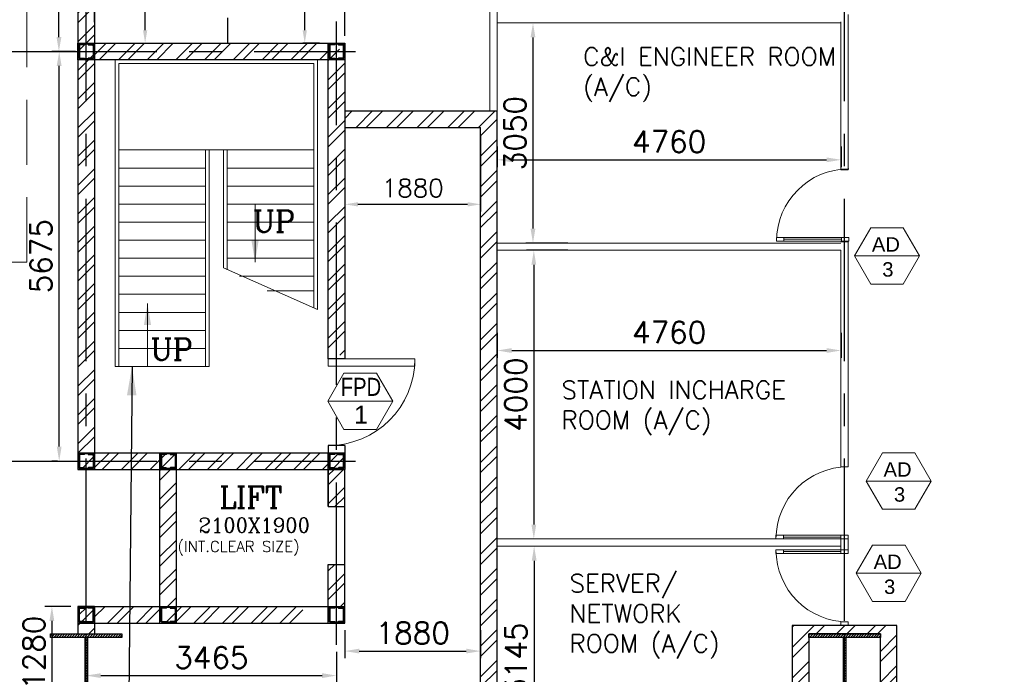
# Model space of a CAD drawing. Header units: inches. Extents: x 306235 to 1392759, y -66369 to 421098.
# Tile 28 of 91: x 439070 to 452703, y -19439 to -10369. Entities that reach past the tile are written whole.
import ezdxf
from ezdxf.enums import TextEntityAlignment as Align

# ---------------------------------------------------------------- set-up
doc = ezdxf.new("R2010")
doc.units = ezdxf.units.IN
doc.header["$LTSCALE"] = 1800
doc.header["$MEASUREMENT"] = 0
doc.linetypes.add('CENTER', pattern=[2, 1.25, -0.25, 0.25, -0.25])
doc.linetypes.add('DASHED', pattern=[0.75, 0.5, -0.25])
doc.layers.get('0').update_dxf_attribs({"color": 253, "lineweight": 9})
for name, color, linetype, lineweight in [('0a', 7, 'Continuous', 9), ('1', 7, 'Continuous', 18), ('2CON', 1, 'Continuous', 13), ('A-DOOR', 31, 'Continuous', 9), ('A-DOOR-GLAZ', 31, 'Continuous', 18), ('A-WIN TAG', 3, 'Continuous', 13), ('A-WIN TAG TEXT', 3, 'Continuous', 13), ('LEADER', 4, 'Continuous', 15), ('PARTITION WALL', 4, 'Continuous', 9), ('STAIR', 2, 'Continuous', 18), ('WALL HATCH', 251, 'Continuous', 13)]:
    doc.layers.add(name, color=color, linetype=linetype, lineweight=lineweight)
for name, color, linetype in [('CEN', 2, 'CENTER'), ('COL', 1, 'Continuous'), ('DIM', 4, 'Continuous'), ('GRID', 251, 'CENTER'), ('REV1', 3, 'Continuous'), ('REV3', 2, 'Continuous'), ('ROOM', 7, 'Continuous'), ('TEXT', 3, 'Continuous'), ('WALL', 6, 'Continuous')]:
    doc.layers.add(name, color=color, linetype=linetype)
doc.styles.add('ROAMNS', font='ROMANS.shx')
doc.styles.add('ROMANC', font='ROMANC.SHX')
doc.styles.add('ROMANS', font='romans.shx')
doc.styles.get("Standard").update_dxf_attribs({"font": 'arial.ttf'})
doc.linetypes.add('FENCELINE1', pattern='A,0.25,-0.1,[133,ltypeshp.shx,S=0.1,R=0,X=-0.1,Y=0],-0.1,1', length=1.45)
doc.dimstyles.new('270-TA-100', dxfattribs={"dimscale": 150, "dimtxt": 400, "dimasz": 2, "dimexe": 0.75, "dimexo": 1, "dimgap": 1, "dimtad": 1, "dimdec": 0, "dimzin": 12, "dimdsep": 46, "dimtxsty": 'ROMANS', "dimcen": 0, "dimclrd": 256, "dimclre": 256, "dimclrt": 6, "dimadec": 1, "dimazin": 3, "dimtfac": 1, "dimtdec": 0, "dimtix": 1, "dimtmove": 2, "dimatfit": 0, "dimfxl": 1.25, "dimarcsym": 2})
doc.dimstyles.new('DIM INT 1', dxfattribs={"dimtxt": 300, "dimasz": 200, "dimexe": 100, "dimexo": 100, "dimgap": 100, "dimtad": 1, "dimdec": 0, "dimzin": 13, "dimdsep": 46, "dimlunit": 5, "dimtxsty": 'ROAMNS', "dimblk1": 'CLOSEDBLANK', "dimcen": 0.09, "dimclrd": 9, "dimclre": 9, "dimclrt": 4, "dimadec": 0, "dimazin": 0, "dimtfac": 1, "dimtdec": 0, "dimtix": 1, "dimtmove": 2, "dimatfit": 3, "dimfxl": 1, "dimtolj": 1, "dimtzin": 13, "dimarcsym": 0})
doc.dimstyles.new('DIM INT 2.5', dxfattribs={"dimtxt": 250, "dimasz": 180, "dimexe": 100, "dimexo": 100, "dimgap": 100, "dimtad": 1, "dimdec": 0, "dimzin": 13, "dimdsep": 46, "dimlunit": 5, "dimtxsty": 'ROAMNS', "dimcen": 0.09, "dimclrd": 9, "dimclre": 9, "dimclrt": 4, "dimadec": 0, "dimazin": 0, "dimtfac": 1, "dimtdec": 0, "dimtix": 1, "dimtmove": 2, "dimatfit": 3, "dimfxl": 1, "dimtolj": 1, "dimtzin": 13, "dimarcsym": 0})
doc.dimstyles.new('DIM100 x2', dxfattribs={"dimscale": 0, "dimtxt": 400, "dimasz": 400, "dimexe": 100, "dimexo": 100, "dimgap": 100, "dimtad": 1, "dimdec": 0, "dimzin": 13, "dimdsep": 46, "dimtxsty": 'ROMANS', "dimblk2": 'OBLIQUE', "dimcen": 100, "dimdle": 100, "dimclrd": 9, "dimclre": 9, "dimclrt": 4, "dimadec": 0, "dimazin": 0, "dimtfac": 1.1, "dimtdec": 0, "dimtix": 1, "dimtmove": 2, "dimatfit": 3, "dimfxl": 1, "dimtolj": 1, "dimtzin": 13, "dimarcsym": 0})
pattern_1 = [(45, (-440708.83, -169272.05), (-198.87378, 198.87378), []), (45, (-440576.25, -169272.05), (-198.87378, 198.87378), [])]

# ---------------------------------------------------------------- blocks, each defined once
blk = doc.blocks.new('B-ROW COLUMN')
at = {"layer": 'COL'}
h = blk.add_hatch(dxfattribs=at)
h.set_pattern_fill('ANSI31', color=256, scale=200, style=0)
h.set_pattern_definition([(45, (155648.048, 63141.767), (-17.67767, 17.67767), [])])
h.paths.add_polyline_path([(171095, 85178), (172085, 85178), (172085, 85128), (171095, 85128)])
h.paths.add_polyline_path([(171574, 86878), (171606, 86878), (171606, 85178), (171574, 85178)])
h.paths.add_polyline_path([(171095, 86928), (172085, 86928), (172085, 86878), (171095, 86878)])
blk.add_line((171590, 85128), (171590, 86928))
at = {"layer": 'CEN'}
for p, q in [((171590, 85128), (171590, 86928)), ((171399, 86028), (171782, 86028))]:
    blk.add_line(p, q, dxfattribs=at)
at = {"layer": 'COL'}
for points in [[(171095, 86928), (172085, 86928), (172085, 86878), (171095, 86878)], [(171574, 86878), (171606, 86878), (171606, 85178), (171574, 85178)], [(171095, 85178), (172085, 85178), (172085, 85128), (171095, 85128)]]:
    blk.add_lwpolyline(points, close=True, dxfattribs=at)
blk = doc.blocks.new('*D450')
at = {"layer": '1', "color": 9, "lineweight": -2, "transparency": 16777216}
for p, q in [((439710, -10809), (439517, -10809)), ((439617, -16284), (439617, -11009)), ((439594, -16484), (439517, -16484))]:
    blk.add_line(p, q, dxfattribs=at)
at = {"layer": '1', "color": 9, "transparency": 16777216}
for points in [[(439583, -11009), (439650, -11009), (439617, -10809)], [(439583, -16284), (439650, -16284), (439617, -16484)]]:
    blk.add_solid(points, dxfattribs=at)
at = {"layer": 'Defpoints', "color": 0, "transparency": 16777216}
for p in [(439617, -10809), (439810, -10809), (439694, -16484)]:
    blk.add_point(p, dxfattribs=at)
at = {"layer": '1', "color": 4, "transparency": 16777216, "insert": (439367, -13646), "char_height": 300, "attachment_point": 5, "rotation": 90, "style": 'ROAMNS'}
blk.add_mtext('\\A1;5675', dxfattribs=at)
blk = doc.blocks.new('_ClosedBlank')
at = {"color": 0, "linetype": 'ByBlock', "lineweight": -2}
for p, q in [((-1, 0.167), (0, 0)), ((-1, 0.167), (-1, -0.167)), ((0, 0), (-1, -0.167))]:
    blk.add_line(p, q, dxfattribs=at)
blk = doc.blocks.new('*D451')
at = {"layer": '1', "color": 9, "lineweight": -2, "transparency": 16777216}
for p, q in [((439753, -6779), (439513, -6779)), ((439613, -6979), (439613, -8530)), ((439613, -10609), (439613, -9787)), ((439844, -10809), (439513, -10809))]:
    blk.add_line(p, q, dxfattribs=at)
at = {"layer": '1', "color": 9, "transparency": 16777216}
for points in [[(439580, -6979), (439647, -6979), (439613, -6779)], [(439580, -10609), (439647, -10609), (439613, -10809)]]:
    blk.add_solid(points, dxfattribs=at)
at = {"layer": 'Defpoints', "color": 0, "transparency": 16777216}
for p in [(439613, -6779), (439853, -6779), (439944, -10809)]:
    blk.add_point(p, dxfattribs=at)
at = {"layer": '1', "color": 4, "transparency": 16777216, "insert": (439460, -9158), "char_height": 300, "attachment_point": 5, "rotation": 90, "style": 'ROAMNS'}
blk.add_mtext('\\A1;4030', dxfattribs=at)
blk = doc.blocks.new('*D525')
at = {"layer": 'Defpoints', "color": 0, "transparency": 16777216}
for p in [(445682, -12024), (450442, -12024), (450442, -12310)]:
    blk.add_point(p, dxfattribs=at)
at = {"layer": 'DIM', "color": 9, "lineweight": -2, "transparency": 16777216}
for p, q in [((445682, -12124), (445682, -12410)), ((450442, -12124), (450442, -12410)), ((445882, -12310), (450242, -12310))]:
    blk.add_line(p, q, dxfattribs=at)
at = {"layer": 'DIM', "color": 9, "transparency": 16777216}
for points in [[(445882, -12277), (445882, -12344), (445682, -12310)], [(450242, -12277), (450242, -12344), (450442, -12310)]]:
    blk.add_solid(points, dxfattribs=at)
at = {"layer": 'DIM', "color": 4, "transparency": 16777216, "insert": (448062, -12060), "char_height": 300, "attachment_point": 5, "style": 'ROAMNS'}
blk.add_mtext('\\A1;4760', dxfattribs=at)
blk = doc.blocks.new('*D526')
at = {"layer": 'Defpoints', "color": 0, "transparency": 16777216}
for p in [(446177, -10414), (446177, -13464), (446759, -13464)]:
    blk.add_point(p, dxfattribs=at)
at = {"layer": 'DIM', "color": 9, "lineweight": -2, "transparency": 16777216}
for p, q in [((446177, -10614), (446177, -13264)), ((446659, -13464), (446077, -13464))]:
    blk.add_line(p, q, dxfattribs=at)
at = {"layer": 'DIM', "color": 9, "transparency": 16777216}
for points in [[(446143, -10614), (446210, -10614), (446177, -10414)], [(446143, -13264), (446210, -13264), (446177, -13464)]]:
    blk.add_solid(points, dxfattribs=at)
at = {"layer": 'DIM', "color": 4, "transparency": 16777216, "insert": (445927, -11939), "char_height": 300, "attachment_point": 5, "rotation": 90, "style": 'ROAMNS'}
blk.add_mtext('\\A1;3050', dxfattribs=at)
blk = doc.blocks.new('*D527')
at = {"layer": 'Defpoints', "color": 0, "transparency": 16777216}
for p in [(446759, -13564), (446189, -17564), (446189, -17564)]:
    blk.add_point(p, dxfattribs=at)
at = {"layer": 'DIM', "color": 9, "lineweight": -2, "transparency": 16777216}
for p, q in [((446659, -13564), (446089, -13564)), ((446189, -13764), (446189, -17364))]:
    blk.add_line(p, q, dxfattribs=at)
at = {"layer": 'DIM', "color": 9, "transparency": 16777216}
for points in [[(446155, -13764), (446222, -13764), (446189, -13564)], [(446155, -17364), (446222, -17364), (446189, -17564)]]:
    blk.add_solid(points, dxfattribs=at)
at = {"layer": 'DIM', "color": 4, "transparency": 16777216, "insert": (445939, -15564), "char_height": 300, "attachment_point": 5, "rotation": 90, "style": 'ROAMNS'}
blk.add_mtext('\\A1;4000', dxfattribs=at)
blk = doc.blocks.new('*D528')
at = {"layer": 'Defpoints', "color": 0, "transparency": 16777216}
for p in [(445682, -14609), (450442, -14609), (450442, -14952)]:
    blk.add_point(p, dxfattribs=at)
at = {"layer": 'DIM', "color": 9, "lineweight": -2, "transparency": 16777216}
for p, q in [((445682, -14709), (445682, -15052)), ((450442, -14709), (450442, -15052)), ((445882, -14952), (450242, -14952))]:
    blk.add_line(p, q, dxfattribs=at)
at = {"layer": 'DIM', "color": 9, "transparency": 16777216}
for points in [[(445882, -14919), (445882, -14986), (445682, -14952)], [(450242, -14919), (450242, -14986), (450442, -14952)]]:
    blk.add_solid(points, dxfattribs=at)
at = {"layer": 'DIM', "color": 4, "transparency": 16777216, "insert": (448062, -14702), "char_height": 300, "attachment_point": 5, "style": 'ROAMNS'}
blk.add_mtext('\\A1;4760', dxfattribs=at)
blk = doc.blocks.new('*D529')
at = {"layer": 'Defpoints', "color": 0, "transparency": 16777216}
for p in [(446193, -17664), (446193, -20809), (446757, -20809)]:
    blk.add_point(p, dxfattribs=at)
at = {"layer": 'DIM', "color": 9, "lineweight": -2, "transparency": 16777216}
for p, q in [((446193, -17864), (446193, -20609)), ((446657, -20809), (446093, -20809))]:
    blk.add_line(p, q, dxfattribs=at)
at = {"layer": 'DIM', "color": 9, "transparency": 16777216}
for points in [[(446160, -17864), (446227, -17864), (446193, -17664)], [(446160, -20609), (446227, -20609), (446193, -20809)]]:
    blk.add_solid(points, dxfattribs=at)
at = {"layer": 'DIM', "color": 4, "transparency": 16777216, "insert": (445943, -19236), "char_height": 300, "attachment_point": 5, "rotation": 90, "style": 'ROAMNS'}
blk.add_mtext('\\A1;3145', dxfattribs=at)
blk = doc.blocks.new('M_Single-Glass 1 - 1000 x 2100mm 2-291765-17_00M')
at = {"layer": 'A-DOOR', "lineweight": 18}
for p, q in [((449, 948), (449, 1050)), ((500, 1050), (449, 1050)), ((500, 948), (500, 1050)), ((449, 948), (500, 948)), ((449, 152), (500, 152)), ((449, 50), (449, 152)), ((500, 50), (500, 152)), ((500, 50), (449, 50))]:
    blk.add_line(p, q, dxfattribs=at)
at = {"layer": 'A-DOOR'}
for p, q in [((449, 152), (449, 948)), ((500, 152), (500, 948))]:
    blk.add_line(p, q, dxfattribs=at)
blk.add_arc((500, 50), 1000, 90, 180, dxfattribs=at)
at = {"layer": 'A-DOOR-GLAZ'}
blk.add_line((474.5, 948), (474.5, 152), dxfattribs=at)
blk = doc.blocks.new('*D573')
at = {"layer": '1', "color": 9, "lineweight": -2, "transparency": 16777216}
for p, q in [((443572, -18829), (443572, -19217)), ((445452, -18829), (445452, -19217)), ((443772, -19117), (445252, -19117))]:
    blk.add_line(p, q, dxfattribs=at)
at = {"layer": '1', "color": 9, "transparency": 16777216}
for points in [[(443772, -19083), (443772, -19150), (443572, -19117)], [(445252, -19083), (445252, -19150), (445452, -19117)]]:
    blk.add_solid(points, dxfattribs=at)
at = {"layer": 'Defpoints', "color": 0, "transparency": 16777216}
for p in [(443572, -18729), (445452, -18729), (445452, -19117)]:
    blk.add_point(p, dxfattribs=at)
at = {"layer": '1', "color": 4, "transparency": 16777216, "insert": (444512, -18867), "char_height": 300, "attachment_point": 5, "style": 'ROAMNS'}
blk.add_mtext('\\A1;1880', dxfattribs=at)
blk = doc.blocks.new('*D582')
at = {"layer": '1', "color": 9, "lineweight": -2, "transparency": 16777216}
for p, q in [((439777, -18499), (439416, -18499)), ((439516, -18699), (439516, -19579)), ((439777, -19779), (439416, -19779))]:
    blk.add_line(p, q, dxfattribs=at)
at = {"layer": '1', "color": 9, "transparency": 16777216}
for points in [[(439482, -18699), (439549, -18699), (439516, -18499)], [(439482, -19579), (439549, -19579), (439516, -19779)]]:
    blk.add_solid(points, dxfattribs=at)
at = {"layer": 'Defpoints', "color": 0, "transparency": 16777216}
for p in [(439877, -18499), (439516, -19779), (439877, -19779)]:
    blk.add_point(p, dxfattribs=at)
at = {"layer": '1', "color": 4, "transparency": 16777216, "insert": (439266, -19139), "char_height": 300, "attachment_point": 5, "rotation": 90, "style": 'ROAMNS'}
blk.add_mtext('\\A1;1280', dxfattribs=at)
blk = doc.blocks.new('*D623')
at = {"layer": '1', "color": 9, "lineweight": -2, "transparency": 16777216}
for p, q in [((440107, -10403), (440107, -9820)), ((440287, -9920), (443392, -9920)), ((443572, -10594), (443572, -9820))]:
    blk.add_line(p, q, dxfattribs=at)
at = {"layer": '1', "color": 9, "transparency": 16777216}
for points in [[(440287, -9890), (440287, -9950), (440107, -9920)], [(443392, -9890), (443392, -9950), (443572, -9920)]]:
    blk.add_solid(points, dxfattribs=at)
at = {"layer": 'Defpoints', "color": 0, "transparency": 16777216}
for p in [(443572, -9920), (440107, -10503), (443572, -10694)]:
    blk.add_point(p, dxfattribs=at)
at = {"layer": '1', "color": 4, "transparency": 16777216, "insert": (441839, -9695), "char_height": 250, "attachment_point": 5, "style": 'ROAMNS'}
blk.add_mtext('\\A1;3465', dxfattribs=at)
blk = doc.blocks.new('*D624')
at = {"layer": '1', "color": 9, "lineweight": -2, "transparency": 16777216}
for p, q in [((440734, -7959), (440907, -7959)), ((440807, -10514), (440807, -8139)), ((440734, -10694), (440907, -10694))]:
    blk.add_line(p, q, dxfattribs=at)
at = {"layer": '1', "color": 9, "transparency": 16777216}
for points in [[(440777, -8139), (440837, -8139), (440807, -7959)], [(440777, -10514), (440837, -10514), (440807, -10694)]]:
    blk.add_solid(points, dxfattribs=at)
at = {"layer": 'Defpoints', "color": 0, "transparency": 16777216}
for p in [(440634, -7959), (440807, -7959), (440634, -10694)]:
    blk.add_point(p, dxfattribs=at)
at = {"layer": '1', "color": 4, "transparency": 16777216, "insert": (440531, -9326), "char_height": 250, "attachment_point": 5, "rotation": 90, "style": 'ROAMNS'}
blk.add_mtext('\\A1;2735', dxfattribs=at)
blk = doc.blocks.new('_Oblique')
at = {"color": 0, "linetype": 'ByBlock', "lineweight": -2}
blk.add_line((-0.5, -0.5), (0.5, 0.5), dxfattribs=at)
blk = doc.blocks.new('*D661')
at = {"layer": 'Defpoints', "color": 0, "transparency": 16777216}
for p in [(443572, -11864), (445452, -11864), (445452, -12927)]:
    blk.add_point(p, dxfattribs=at)
at = {"layer": 'REV1', "color": 9, "lineweight": -2, "transparency": 16777216}
for p, q in [((443572, -11964), (443572, -13027)), ((445452, -11964), (445452, -13027)), ((443752, -12927), (445272, -12927))]:
    blk.add_line(p, q, dxfattribs=at)
at = {"layer": 'REV1', "color": 9, "transparency": 16777216}
for points in [[(443752, -12897), (443752, -12957), (443572, -12927)], [(445272, -12897), (445272, -12957), (445452, -12927)]]:
    blk.add_solid(points, dxfattribs=at)
at = {"layer": 'REV1', "color": 4, "transparency": 16777216, "insert": (444512, -12702), "char_height": 250, "attachment_point": 5, "style": 'ROAMNS', "bg_fill": 3, "box_fill_scale": 1.25, "bg_fill_color": 256, "bg_fill_true_color": 13158600, "bg_fill_transparency": 0}
blk.add_mtext('\\A1;1880', dxfattribs=at)
blk = doc.blocks.new('M_Fire Door Single - 1200 x 2100mm FPD1-Level 1')
at = {"layer": 'A-DOOR'}
for p, q in [((500, -115), (500, -1315)), ((600, -115), (500, -115)), ((600, -115), (600, -1315)), ((600, -1315), (500, -1315))]:
    blk.add_line(p, q, dxfattribs=at)
blk.add_arc((600, -115), 1200, 180, 270, dxfattribs=at)
blk = doc.blocks.new('Stub column')
at = {"layer": 'COL', "linetype": 'ByBlock'}
for p, q in [((-108, 90), (-108, -90)), ((-108, 90), (-100, 90)), ((-108, 90), (-100, 90)), ((-108, 90), (-108, -90)), ((-25, 100), (-100, 100)), ((-100, 100), (-100, -100)), ((-100, 100), (-100, -100)), ((-25, 100), (-100, 100)), ((90, 108), (-90, 108)), ((-90, 100), (-90, 108)), ((-90, 100), (-90, 108)), ((-25, 100), (100, 100)), ((90, 100), (90, 108)), ((100, 100), (100, -100)), ((108, 90), (100, 90)), ((108, 90), (108, -90)), ((-108, -90), (-100, -90)), ((-108, -90), (-100, -90)), ((-100, -100), (-25, -100)), ((-100, -100), (-25, -100)), ((-90, -100), (-90, -108)), ((-90, -100), (-90, -108)), ((90, -108), (-90, -108)), ((100, -100), (-25, -100)), ((90, -100), (90, -108)), ((108, -90), (100, -90))]:
    blk.add_line(p, q, dxfattribs=at)
for points in [[(-25, -100), (-25, -97, 0.401544), (-31, -91), (-88, -88, -0.401544), (-94, -82), (-94, 82, -0.401544), (-88, 88), (-31, 91, 0.401544), (-25, 97), (-25, 100)], [(-25, -100), (-25, -97, 0.401544), (-31, -91), (-88, -88, -0.401544), (-94, -82), (-94, 82, -0.401544), (-88, 88), (-31, 91, 0.401544), (-25, 97), (-25, 100)], [(25, -100), (25, -97, -0.401544), (31, -91), (88, -88, 0.401544), (94, -82), (94, 82, 0.401544), (88, 88), (31, 91, -0.401544), (25, 97), (25, 100)]]:
    blk.add_lwpolyline(points, format="xyb", dxfattribs=at)
blk = doc.blocks.new('*D664')
at = {"layer": 'Defpoints', "color": 0, "transparency": 16777216}
for p in [(443457, -19029), (443457, -19456), (439992, -20679)]:
    blk.add_point(p, dxfattribs=at)
at = {"layer": 'DIM', "color": 9, "lineweight": -2, "transparency": 16777216}
for p, q in [((443457, -19129), (443457, -19556)), ((439992, -20579), (439992, -19356)), ((440192, -19456), (443257, -19456))]:
    blk.add_line(p, q, dxfattribs=at)
at = {"layer": 'DIM', "color": 9, "transparency": 16777216}
for points in [[(440192, -19423), (440192, -19490), (439992, -19456)], [(443257, -19423), (443257, -19490), (443457, -19456)]]:
    blk.add_solid(points, dxfattribs=at)
at = {"layer": 'DIM', "color": 4, "transparency": 16777216, "insert": (441724, -19206), "char_height": 300, "attachment_point": 5, "style": 'ROAMNS'}
blk.add_mtext('\\A1;3465', dxfattribs=at)
blk = doc.blocks.new('*D679')
at = {"layer": 'Defpoints', "color": 0, "transparency": 16777216}
for p in [(442831, -6829), (443017, -6829), (442831, -10694)]:
    blk.add_point(p, dxfattribs=at)
at = {"layer": 'REV1', "color": 9, "lineweight": -2, "transparency": 16777216}
for p, q in [((442931, -6829), (443117, -6829)), ((443017, -10514), (443017, -7009)), ((442931, -10694), (443117, -10694))]:
    blk.add_line(p, q, dxfattribs=at)
at = {"layer": 'REV1', "color": 9, "transparency": 16777216}
for points in [[(442987, -7009), (443047, -7009), (443017, -6829)], [(442987, -10514), (443047, -10514), (443017, -10694)]]:
    blk.add_solid(points, dxfattribs=at)
at = {"layer": 'REV1', "color": 4, "transparency": 16777216, "insert": (442792, -8761), "char_height": 250, "attachment_point": 5, "rotation": 90, "style": 'ROAMNS', "bg_fill": 3, "box_fill_scale": 1.25, "bg_fill_color": 256, "bg_fill_true_color": 13158600, "bg_fill_transparency": 0}
blk.add_mtext('\\A1;3865', dxfattribs=at)
blk = doc.blocks.new('SC-01& LIFT')
at = {"layer": 'WALL HATCH'}
h = blk.add_hatch(dxfattribs=at)
h.set_pattern_fill('ANSI32', color=256, scale=750, style=0)
h.set_pattern_definition([(45, (-441363.83, -169222.05), (-198.87378, 198.87378), []), (45, (-441231.25, -169222.05), (-198.87378, 198.87378), [])])
edge = h.paths.add_edge_path()
edge.add_arc((3523, -33583100), 33587860, 89.9999019, 90.0002943, ccw=False)
edge.add_line((3580, 4760), (3580, 9000))
edge.add_line((3580, 9000), (3350, 9000))
edge.add_line((3350, 9000), (3350, 4760))
h = blk.add_hatch(dxfattribs=at)
h.set_pattern_fill('ANSI32', color=256, scale=750, style=0)
h.set_pattern_definition([(45, (-421565.83, -181789.8), (-198.87378, 198.87378), []), (45, (-421433.25, -181789.8), (-198.87378, 198.87378), [])])
edge = h.paths.add_edge_path()
edge.add_line((2305, 3180), (115, 3180))
edge.add_line((115, 3180), (115, 3295))
edge.add_line((115, 3295), (3000, 3295))
edge.add_line((3580, 3295), (3580, 3180))
edge.add_line((3580, 3180), (2305, 3180))
edge = h.paths.add_edge_path()
edge.add_line((115, 3295), (115, 3410))
edge.add_line((115, 3410), (125, 3410))
edge.add_line((125, 3410), (3580, 3410))
edge.add_line((3580, 3410), (3580, 3295))
edge.add_line((3580, 3295), (115, 3295))
h = blk.add_hatch(dxfattribs=at)
h.set_pattern_fill('ANSI32', color=256, scale=750, style=0)
h.set_pattern_definition([(45, (-466225.8, -141084.9), (-198.87378, 198.87378), []), (45, (-466093.2, -141084.9), (-198.87378, 198.87378), [])])
h.paths.add_polyline_path([(1250, 3180), (1020, 3180), (1020, 1280), (1250, 1280)])
h = blk.add_hatch(dxfattribs=at)
h.set_pattern_fill('ANSI32', color=256, scale=750, style=0)
h.set_pattern_definition(pattern_1)
h.paths.add_polyline_path([(3580, 3180), (3350, 3180), (3350, 2663), (3580, 2663)])
h = blk.add_hatch(dxfattribs=at)
h.set_pattern_fill('ANSI32', color=256, scale=750, style=0)
h.set_pattern_definition(pattern_1)
h.paths.add_polyline_path([(3580, 1863), (3350, 1863), (3350, 1280), (3580, 1280)])
h = blk.add_hatch(dxfattribs=at)
h.set_pattern_fill('ANSI32', color=256, scale=750, style=0)
h.set_pattern_definition([(45, (-441713.83, -169272.05), (-198.87378, 198.87378), []), (45, (-441581.25, -169272.05), (-198.87378, 198.87378), [])])
h.paths.add_polyline_path([(3000, 1050), (3000, 1280), (115, 1280), (115, 1050)])
at = {"layer": 'COL'}
for points in [[(-115, 9085), (115, 9085), (115, 8855), (-115, 8855)], [(3350, 9085), (3580, 9085), (3580, 8855), (3350, 8855)], [(3350, 3410), (3580, 3410), (3580, 3180), (3350, 3180)]]:
    blk.add_lwpolyline(points, close=True, dxfattribs=at)
at = {"layer": 'REV3', "linetype": 'Continuous'}
for p, q in [((115, 1280), (-115, 1280)), ((115, 1050), (-115, 1050))]:
    blk.add_line(p, q, dxfattribs=at)
at = {"layer": 'STAIR', "linetype": 'FENCELINE1', "ltscale": 0.25}
for p, q in [((400, 8855), (400, 4605)), ((3200, 8855), (3200, 5396)), ((1700, 7605), (1700, 4605)), ((1900, 7605), (1900, 5971))]:
    blk.add_line(p, q, dxfattribs=at)
at = {"layer": 'STAIR'}
for p, q in [((450, 8805), (450, 4605)), ((3150, 8805), (450, 8805)), ((3150, 8805), (3150, 5422)), ((3150, 7605), (450, 7605)), ((1650, 7605), (1650, 4605)), ((1950, 7605), (1950, 5945)), ((1650, 7355), (450, 7355)), ((3150, 7355), (1950, 7355)), ((1650, 7105), (450, 7105)), ((3150, 7105), (1950, 7105)), ((1650, 6855), (450, 6855)), ((3150, 6855), (1950, 6855)), ((1650, 6605), (450, 6605)), ((3150, 6605), (1950, 6605)), ((1650, 6355), (450, 6355)), ((3150, 6355), (1950, 6355)), ((1650, 6105), (450, 6105)), ((3150, 6105), (1950, 6105)), ((3200, 5396), (1900, 5971)), ((1650, 5855), (450, 5855)), ((3150, 5855), (2122, 5855)), ((1650, 5605), (450, 5605)), ((3150, 5655), (2505, 5655)), ((1650, 5355), (450, 5355)), ((1650, 5105), (450, 5105)), ((1650, 4855), (450, 4855)), ((1700, 4605), (400, 4605))]:
    blk.add_line(p, q, dxfattribs=at)
at = {"layer": 'WALL'}
for p, q in [((1020, 1050), (1020, 3410)), ((1250, 1050), (1250, 3410)), ((3350, 3510), (3350, 3410)), ((3580, 3510), (3580, 3410)), ((3350, 3180), (3350, 2663)), ((3350, 2663), (3350, 3180)), ((3580, 1050), (3580, 3180)), ((3350, 2663), (3580, 2663)), ((3350, 1863), (3580, 1863)), ((3350, 1050), (3350, 1863)), ((-115, 1280), (-115, 1050)), ((-115, 1050), (3580, 1050))]:
    blk.add_line(p, q, dxfattribs=at)
at = {"layer": 'WALL', "flags": 128}
for points in [[(3580, 9000), (3580, 4710), (3350, 4710), (3350, 9000)], [(-115, 3410), (3580, 3410)], [(3580, 3510), (3350, 3510)], [(-115, 3180), (3580, 3180)], [(3350, 1280), (3350, 1863)], [(3580, 1280), (3580, 1863)], [(-115, 1280), (3580, 1280)], [(115, 1050), (3580, 1050)]]:
    blk.add_lwpolyline(points, dxfattribs=at)
at = {"layer": 'WALL'}
for points in [[(-115, 1280), (-115, 1050)], [(115, 1280), (115, 1050)]]:
    blk.add_lwpolyline(points, dxfattribs=at)
at = {"layer": 'COL', "xscale": -1, "rotation": 180}
for p in [(0, 8970), (3465, 8970), (0, 3295), (1135, 3295), (3465, 3295), (1135, 1165), (3465, 1165)]:
    blk.add_blockref('Stub column', p, dxfattribs=at)
at = {"layer": 'COL'}
blk.add_blockref('Stub column', (0, 1165), dxfattribs=at)
at = {"layer": 'TEXT', "linetype": 'CENTER', "style": 'ROMANC'}
for s, height, p in [('UP', 300, (2305, 6467, -1000)), ('UP', 300, (888, 4691, -1000)), ('LIFT', 300, (1843, 2644)), ('2100X1900', 200, (1554, 2307)), ('(INT.CLEAR SIZE)', 150, (1263, 2036))]:
    blk.add_text(s, height=height, dxfattribs=at).set_placement(p)
at = {"layer": 'LEADER'}
for points in [[(2337, 6050), (2337, 6855)], [(848, 5478), (848, 4605)]]:
    blk.add_leader(points, dimstyle='270-TA-100', dxfattribs=at)

msp = doc.modelspace()

# ---------------------------------------------------------------- hatches: boundary and pattern name
at = {"layer": 'WALL HATCH'}
h = msp.add_hatch(dxfattribs=at)
h.set_pattern_fill('ANSI32', color=256, scale=750, style=0)
h.set_pattern_definition([(45, (-87722.1, -144504), (-198.87378, 198.87378), []), (45, (-87589.52, -144504), (-198.87378, 198.87378), [])])
h.paths.add_polyline_path([(439876.6, -16598.7), (440106.6, -16598.7), (440106.6, -7728.7), (439876.6, -7728.7)])
h.paths.add_polyline_path([(440106.6, -18498.7), (439876.6, -18498.7), (439876.6, -18878.7), (440106.6, -18878.7)])
h = msp.add_hatch(dxfattribs=at)
h.set_pattern_fill('ANSI32', color=256, scale=750, style=0)
h.set_pattern_definition([(45, (-87492.1, -147469), (-198.87378, 198.87378), []), (45, (-87359.52, -147469), (-198.87378, 198.87378), [])])
h.paths.add_polyline_path([(440106.6, -10923.7), (443341.6, -10923.7), (443341.6, -10693.7), (440106.6, -10693.7)])
h = msp.add_hatch(dxfattribs=at)
h.set_pattern_fill('ANSI32', color=256, scale=800, style=0)
h.set_pattern_definition([(45, (-87722.1, -144504), (-212.13203, 212.13203), []), (45, (-87580.7, -144504), (-212.13203, 212.13203), [])])
h.paths.add_polyline_path([(443571.6, -11633.7), (443571.6, -11863.7), (445451.6, -11863.7), (445451.6, -20908.7), (445681.6, -20908.7), (445681.6, -19793.7), (445681.6, -11633.7)])
h = msp.add_hatch(dxfattribs=at)
h.set_pattern_fill('ANSI32', color=256, scale=800, style=0)
h.set_pattern_definition([(45, (-120722.1, -144504), (-212.13203, 212.13203), []), (45, (-120580.7, -144504), (-212.13203, 212.13203), [])])
h.paths.add_polyline_path([(451216.6, -18763.7), (449766.6, -18763.7), (449766.6, -20908.7), (451216.6, -20908.7)])
h.paths.add_polyline_path([(450986.6, -20678.7), (449996.6, -20678.7), (449996.6, -18878.7), (450986.6, -18878.7)], flags=16)

# ---------------------------------------------------------------- linework, layer by layer
at = {"layer": '0a', "linetype": 'DASHED'}
msp.add_lwpolyline([(432194.3, -5944.1), (432194.3, -13727.6), (439170, -13727.6), (439170, -3982.9), (432598.4, -3982.9), (429969.7, -2137.1)], close=True, dxfattribs=at)
at = {"layer": '2CON'}
for p, q in [((451529.1, -13642.6), (450629.1, -13642.6)), ((444234.3, -15655.7), (443334.3, -15655.7)), ((451690.6, -16760.6), (450790.6, -16760.6)), ((451553.5, -18039.3), (450653.5, -18039.3))]:
    msp.add_line(p, q, dxfattribs=at)
at = {"layer": 'A-WIN TAG'}
for points in [[(450854.1, -13252.9), (450629.1, -13642.6), (450854.1, -14032.3), (451304.1, -14032.3), (451529.1, -13642.6), (451304.1, -13252.9)], [(443559.3, -15266), (443334.3, -15655.7), (443559.3, -16045.4), (444009.3, -16045.4), (444234.3, -15655.7), (444009.3, -15266)], [(451015.6, -16370.9), (450790.6, -16760.6), (451015.6, -17150.3), (451465.6, -17150.3), (451690.6, -16760.6), (451465.6, -16370.9)], [(450878.5, -17649.6), (450653.5, -18039.3), (450878.5, -18429.1), (451328.5, -18429.1), (451553.5, -18039.3), (451328.5, -17649.6)]]:
    msp.add_lwpolyline(points, close=True, dxfattribs=at)
at = {"layer": 'GRID'}
for p, q in [((450491.6, -58299.5), (450491.6, 38719)), ((439991.6, -58299.5), (439991.6, 7721.3)), ((443456.6, -19028.7), (443456.6, -10393.7)), ((443456.6, -19028.7), (443456.6, -10393.7)), ((438716.6, -10808.7), (443721.6, -10808.7)), ((438716.6, -16483.7), (443721.6, -16483.7)), ((438716.6, -16483.7), (443721.6, -16483.7))]:
    msp.add_line(p, q, dxfattribs=at)
at = {"layer": 'PARTITION WALL'}
for p, q in [((445581.6, -11633.7), (445581.6, -7936.2)), ((445681.6, -11633.7), (445681.6, -7936.2)), ((450541.6, -10299.2), (450541.6, -12448.7)), ((450441.2, -10414.2), (445681.2, -10414.2)), ((450441.6, -10399.2), (450441.6, -12448.7)), ((450441.6, -12448.7), (450541.6, -12448.7)), ((445681.6, -13463.7), (450441.6, -13463.7)), ((450441.6, -13448.7), (450541.6, -13448.7)), ((450541.6, -13448.7), (450541.6, -16563.7)), ((445681.6, -13563.7), (450441.6, -13563.7)), ((450441.6, -13563.7), (450441.6, -16563.7)), ((450441.6, -16563.7), (450541.6, -16563.7)), ((445681.6, -17563.7), (450441.6, -17563.7)), ((450441.6, -17713.7), (450441.6, -17548.7)), ((450441.6, -17563.7), (450541.6, -17563.7)), ((450541.6, -17713.7), (450541.6, -17548.7)), ((445681.6, -17663.7), (450441.6, -17663.7)), ((450441.6, -17713.7), (450541.6, -17713.7)), ((450441.6, -18713.7), (450541.6, -18713.7)), ((450441.6, -18763.7), (450441.6, -18713.7)), ((450441.6, -18763.7), (450541.6, -18763.7)), ((450541.6, -18763.7), (450541.6, -18713.7))]:
    msp.add_line(p, q, dxfattribs=at)
at = {"layer": 'WALL'}
for p, q in [((439876.6, -7728.7), (439876.6, -16598.7)), ((440106.6, -7958.7), (440106.6, -16598.7)), ((441951.6, -10693.7), (441951.6, -10343.7)), ((443221.6, -10693.7), (442991.6, -10693.7)), ((443571.6, -11633.7), (445681.6, -11633.7)), ((445681.6, -19793.7), (445681.6, -11633.7)), ((443571.6, -11863.7), (445451.6, -11863.7)), ((445451.6, -19908.7), (445451.6, -11863.7)), ((445681.6, -20908.7), (445681.6, -12633.7)), ((445451.6, -20908.7), (445451.6, -12863.7)), ((440106.6, -16598.7), (439876.6, -16598.7)), ((440106.6, -18498.7), (439876.6, -18498.7)), ((439876.6, -18498.7), (439876.6, -18878.7)), ((440106.6, -18498.7), (440106.6, -18878.7))]:
    msp.add_line(p, q, dxfattribs=at)
for points in [[(439876.6, -10693.7), (443571.6, -10693.7), (443571.6, -10923.7), (439876.6, -10923.7)], [(451216.6, -18763.7), (449766.6, -18763.7), (449766.6, -20908.7), (451216.6, -20908.7)], [(450986.6, -18878.7), (449996.6, -18878.7), (449996.6, -20678.7), (450986.6, -20678.7)]]:
    msp.add_lwpolyline(points, close=True, dxfattribs=at)

# ---------------------------------------------------------------- block references
for p in [(268401.4, -105806.3), (278901.4, -105806.3)]:
    msp.add_blockref('B-ROW COLUMN', p)
at = {"layer": 'A-DOOR'}
for name, p, rotation in [('M_Fire Door Single - 1200 x 2100mm FPD1-Level 1', (443226.6, -15668.7), 89.99999999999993), ('M_Single-Glass 1 - 1000 x 2100mm 2-291765-17_00M', (450591.6, -18213.7), 90)]:
    msp.add_blockref(name, p, dxfattribs=dict(at, rotation=rotation))
at = {"layer": 'A-DOOR', "xscale": -1, "rotation": 90}
msp.add_blockref('M_Single-Glass 1 - 1000 x 2100mm 2-291765-17_00M', (450591.6, -17063.7), dxfattribs=at)
at = {"layer": 'PARTITION WALL', "xscale": -1, "rotation": 90}
msp.add_blockref('M_Single-Glass 1 - 1000 x 2100mm 2-291765-17_00M', (450599.1, -12936.2), dxfattribs=at)

# ---------------------------------------------------------------- texts
at = {"layer": 'A-WIN TAG'}
for s, p in [('AD', (451063.3, -13482.6)), ('3', (451090.7, -13828.5)), ('AD', (451224.8, -16600.7)), ('3', (451252.1, -16946.5)), ('AD', (451087.7, -17879.4)), ('3', (451115.1, -18225.2))]:
    msp.add_text(s, height=200, dxfattribs=at).set_placement(p, align=Align.MIDDLE)
at = {"layer": 'A-WIN TAG TEXT', "width": 0.8}
msp.add_text('FPD', height=250, dxfattribs=at).set_placement((443795.6, -15455.8), align=Align.MIDDLE)
at = {"layer": 'A-WIN TAG TEXT'}
msp.add_text('1', height=250, dxfattribs=at).set_placement((443795.9, -15841.6), align=Align.MIDDLE)
at = {"layer": 'ROOM', "color": 30, "char_height": 250, "attachment_point": 1, "style": 'ROMANS'}
for s, insert, width in [('C&I ENGINEER ROOM (A/C)', (446872.2, -10755.8), 3822.628), ('STATION INCHARGE ROOM (A/C)', (446571.6, -15373.5), 3822.628), ('SERVER/ NETWORK ROOM (A/C)', (446683, -18052.2), 2881.53)]:
    msp.add_mtext(s, dxfattribs=dict(at, insert=insert, width=width))

# ---------------------------------------------------------------- dimensions: what is measured, and where the dimension line sits
at = {"layer": '1'}
for base, p1, p2, dimstyle, picture, middle in [((439613.4, -6778.7), (439943.9, -10808.7), (439852.9, -6778.7), 'DIM INT 1', '*D451', (439459.6, -9158.1)), ((440806.6, -7958.7), (440633.7, -10693.7), (440633.7, -7958.7), 'DIM INT 2.5', '*D624', (440531.1, -9326.2))]:
    dim = msp.add_linear_dim(base=base, p1=p1, p2=p2, angle=90, dimstyle=dimstyle, dxfattribs=at)
    dim.commit()
    dim.dimension.update_dxf_attribs({"geometry": picture, "text_midpoint": middle, "dimtype": 160})
for base, p1, p2, dimstyle, picture, middle in [((443571.6, -9919.8), (440106.6, -10503.4), (443571.6, -10693.7), 'DIM INT 2.5', '*D623', (441839.1, -9694.8)), ((445451.6, -19116.7), (443571.6, -18728.7), (445451.6, -18728.7), 'DIM INT 1', '*D573', (444511.6, -18866.7))]:
    dim = msp.add_linear_dim(base=base, p1=p1, p2=p2, dimstyle=dimstyle, dxfattribs=at)
    dim.commit()
    dim.dimension.update_dxf_attribs({"geometry": picture, "text_midpoint": middle})
for base, p1, p2, picture, middle in [((439616.7, -10808.7), (439694.2, -16483.7), (439810.2, -10808.7), '*D450', (439366.7, -13646.2)), ((439515.7, -19778.7), (439876.6, -18498.7), (439876.6, -19778.7), '*D582', (439265.7, -19138.7))]:
    dim = msp.add_linear_dim(base=base, p1=p1, p2=p2, angle=90, dimstyle='DIM INT 1', dxfattribs=at)
    dim.commit()
    dim.dimension.update_dxf_attribs({"geometry": picture, "text_midpoint": middle})
at = {"layer": 'DIM'}
for base, p1, p2, picture, middle in [((446176.7698234, -13463.6893852), (446176.7698234, -10414.1893852), (446759.0423701, -13463.6893852), '*D526', (445926.7698234, -11938.9393852)), ((446188.7, -17563.7), (446759, -13563.7), (446188.7, -17563.7), '*D527', (445938.7, -15563.7)), ((446193.2, -20808.7), (446193.2, -17663.7), (446757, -20808.7), '*D529', (445943.2, -19236.2))]:
    dim = msp.add_linear_dim(base=base, p1=p1, p2=p2, angle=90, dimstyle='DIM INT 1', dxfattribs=at)
    dim.commit()
    dim.dimension.update_dxf_attribs({"geometry": picture, "text_midpoint": middle})
for base, p1, p2, picture, middle in [((450441.6, -12310.2), (445681.6, -12024.2), (450441.6, -12024.2), '*D525', (448061.6, -12060.2)), ((450441.6, -14952.3), (445681.6, -14609.2), (450441.6, -14609.2), '*D528', (448061.6, -14702.3))]:
    dim = msp.add_linear_dim(base=base, p1=p1, p2=p2, dimstyle='DIM INT 1', dxfattribs=at)
    dim.commit()
    dim.dimension.update_dxf_attribs({"geometry": picture, "text_midpoint": middle})
dim = msp.add_linear_dim(base=(443456.6, -19456.5), p1=(439991.6, -20678.7), p2=(443456.6, -19028.7), dimstyle='DIM INT 1', override={"dimtmove": 0}, dxfattribs=at)
dim.commit()
dim.dimension.update_dxf_attribs({"geometry": '*D664', "text_midpoint": (441724.1, -19206.5)})

# ---------------------------------------------------------------- leaders
msp.add_leader([(440625, -15173.7), (440565.3, -21716.1), (441584.9, -21716.1)], dimstyle='DIM100 x2', override={"dimscale": 1}, dxfattribs=at)

# ---------------------------------------------------------------- next in the draw order: dimensions: what is measured, and where the dimension line sits
at = {"layer": 'REV1', "color": 1, "true_color": 0xff0000}
dim = msp.add_linear_dim(base=(445451.6, -12927.4), p1=(443571.6, -11863.7), p2=(445451.6, -11863.7), dimstyle='DIM INT 2.5', override={"dimfxl": 0.18, "dimtfill": 1, "dimarcsym": 2}, dxfattribs=at)
dim.commit()
dim.dimension.update_dxf_attribs({"geometry": '*D661', "text_midpoint": (444511.6, -12702.4)})

# ---------------------------------------------------------------- next in the draw order: block references
at = {"layer": 'A-DOOR'}
msp.add_blockref('SC-01& LIFT', (439991.6, -19778.7), dxfattribs=at)

# ---------------------------------------------------------------- next in the draw order: dimensions: what is measured, and where the dimension line sits
at = {"layer": 'REV1', "color": 1, "true_color": 0xff0000}
dim = msp.add_linear_dim(base=(443016.9, -6828.7), p1=(442831, -10693.7), p2=(442831, -6828.7), angle=90, dimstyle='DIM INT 2.5', override={"dimfxl": 0.18, "dimtfill": 1, "dimarcsym": 2}, dxfattribs=at)
dim.commit()
dim.dimension.update_dxf_attribs({"geometry": '*D679', "text_midpoint": (442791.9, -8761.2)})

doc.saveas('drawing.dxf')
